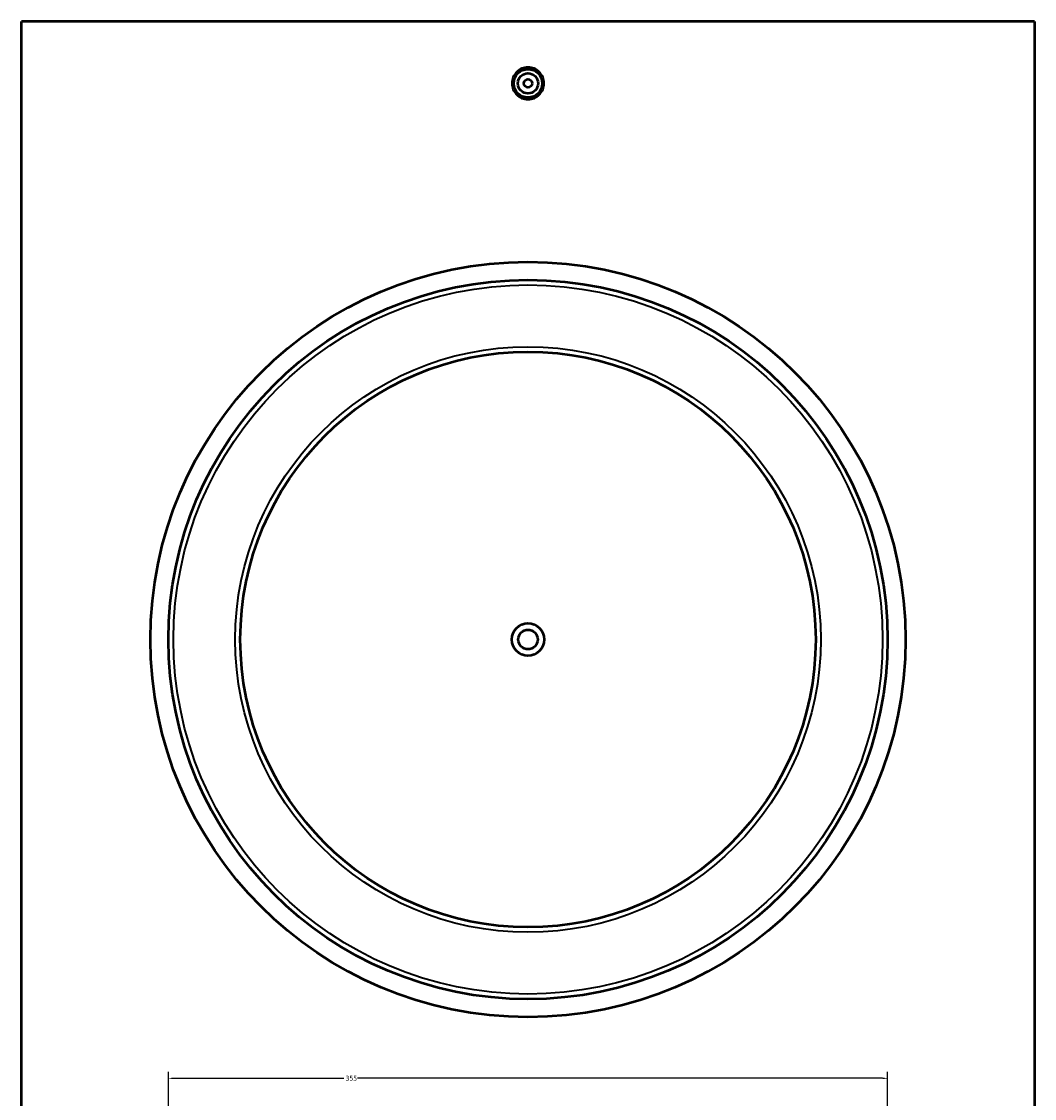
# Model space of a CAD drawing. Header units: millimetres. Extents: x -379 to 1585, y -430 to 1206.
# Tile 4 of 6: x 278 to 778, y 604 to 1135. Entities that reach past the tile are written whole.
import ezdxf

# ---------------------------------------------------------------- set-up
doc = ezdxf.new("R2010")
doc.units = ezdxf.units.MM
for name, color, linetype, lineweight in [('Dimension (ANSI)', 7, 'Continuous', 25), ('Visible (ANSI)', 7, 'Continuous', 50), ('Visible Narrow (ANSI)', 7, 'Continuous', 35)]:
    doc.layers.add(name, color=color, linetype=linetype, lineweight=lineweight)
doc.styles.add('Note Text (ANSI)', font='tahoma.ttf')
doc.dimstyles.new('Default - mm (ANSI)', dxfattribs={"dimtxt": 2.4, "dimasz": 2.5, "dimexe": 3.175, "dimexo": 1.6002, "dimgap": 0.8, "dimtad": 0, "dimtoh": 1, "dimdec": 0, "dimrnd": 1e-08, "dimzin": 4, "dimdsep": 46, "dimtxsty": 'Note Text (ANSI)', "dimcen": 0.09, "dimdle": 10, "dimclrd": 256, "dimclre": 256, "dimclrt": 5, "dimadec": 1, "dimazin": 1, "dimtfac": 1.27, "dimtofl": 0, "dimtmove": 0, "dimatfit": 3, "dimfxl": 1, "dimtolj": 1, "dimtzin": 4, "dimlwd": -1, "dimlwe": -1, "dimarcsym": 0})

# ---------------------------------------------------------------- blocks, each defined once
blk = doc.blocks.new('*D8')
at = {"layer": 'Defpoints', "color": 0, "transparency": 16777216}
for p in [(705.03, 613.58), (350.03, 590.02), (705.03, 590.02)]:
    blk.add_point(p, dxfattribs=at)
at = {"layer": 'Dimension (ANSI)', "transparency": 16777216}
for p, q in [((350.03, 591.62), (350.03, 616.75)), ((705.03, 591.62), (705.03, 616.75)), ((352.53, 613.58), (436.69, 613.58)), ((702.53, 613.58), (443.37, 613.58))]:
    blk.add_line(p, q, dxfattribs=at)
for points in [[(352.53, 613.99), (352.53, 613.16), (350.03, 613.58)], [(702.53, 613.99), (702.53, 613.16), (705.03, 613.58)]]:
    blk.add_solid(points, dxfattribs=at)
at = {"layer": 'Dimension (ANSI)', "color": 5, "transparency": 16777216, "insert": (437.49, 614.83), "char_height": 2.4, "attachment_point": 1, "style": 'Note Text (ANSI)'}
blk.add_mtext('\\A1;355', dxfattribs=at)

msp = doc.modelspace()

# ---------------------------------------------------------------- linework, layer by layer
at = {"layer": 'Visible (ANSI)'}
for p, q in [((277.53, 525.16), (277.53, 1135.16)), ((777.53, 1135.16), (277.53, 1135.16)), ((777.53, 1135.16), (777.53, 525.16))]:
    msp.add_line(p, q, dxfattribs=at)
for centre, radius in [((527.53, 1104.66), 7), ((527.53, 1104.66), 5), ((527.53, 1104.66), 2), ((527.53, 830.16), 186.38), ((527.53, 830.16), 177.5), ((527.53, 830.16), 142), ((527.53, 830.16), 8), ((527.53, 830.16), 4.8)]:
    msp.add_circle(centre, radius, dxfattribs=at)
msp.add_open_spline([(535.38, 1104.66), (535.38, 1103.68), (535.18, 1102.63), (534.38, 1100.69), (533.78, 1099.81), (532.38, 1098.42), (531.5, 1097.82), (529.57, 1097.02), (528.52, 1096.82), (526.55, 1096.82), (525.5, 1097.02), (523.56, 1097.82), (522.68, 1098.42), (521.29, 1099.81), (520.68, 1100.69), (519.88, 1102.63), (519.68, 1103.68), (519.68, 1104.66), (519.68, 1105.65), (519.88, 1106.7), (520.68, 1108.63), (521.29, 1109.51), (522.68, 1110.91), (523.56, 1111.51), (525.5, 1112.31), (526.55, 1112.5), (528.52, 1112.5), (529.57, 1112.31), (531.5, 1111.51), (532.38, 1110.91), (533.78, 1109.51), (534.38, 1108.63), (535.18, 1106.7), (535.38, 1105.65), (535.38, 1104.66)], degree=3, knots=[2.364221, 2.364221, 2.364221, 2.364221, 2.659792, 2.659792, 2.955363, 2.955363, 3.250847, 3.250847, 3.546331, 3.546331, 3.841816, 3.841816, 4.1373, 4.1373, 4.432871, 4.432871, 4.728442, 4.728442, 4.728442, 5.024113, 5.024113, 5.319784, 5.319784, 5.615168, 5.615168, 5.910552, 5.910552, 6.205937, 6.205937, 6.501321, 6.501321, 6.796992, 6.796992, 7.092663, 7.092663, 7.092663, 7.092663], dxfattribs=at)
at = {"layer": 'Visible Narrow (ANSI)'}
for radius in [175, 144.5]:
    msp.add_circle((527.53, 830.16), radius, dxfattribs=at)

# ---------------------------------------------------------------- dimensions: what is measured, and where the dimension line sits
at = {"layer": 'Dimension (ANSI)'}
dim = msp.add_linear_dim(base=(705.03, 613.58), p1=(350.03, 590.02), p2=(705.03, 590.02), angle=180, dimstyle='Default - mm (ANSI)', override={"dimgap": 0.8, "dimtoh": 0, "dimdec": 0, "dimtol": 0, "dimlim": 0, "dimtp": 0, "dimtm": 0, "dimtdec": 2, "dimatfit": 1}, dxfattribs=at)
dim.commit()
dim.dimension.update_dxf_attribs({"geometry": '*D8', "text_midpoint": (440.03, 613.58), "dimtype": 160})

doc.saveas('drawing.dxf')
